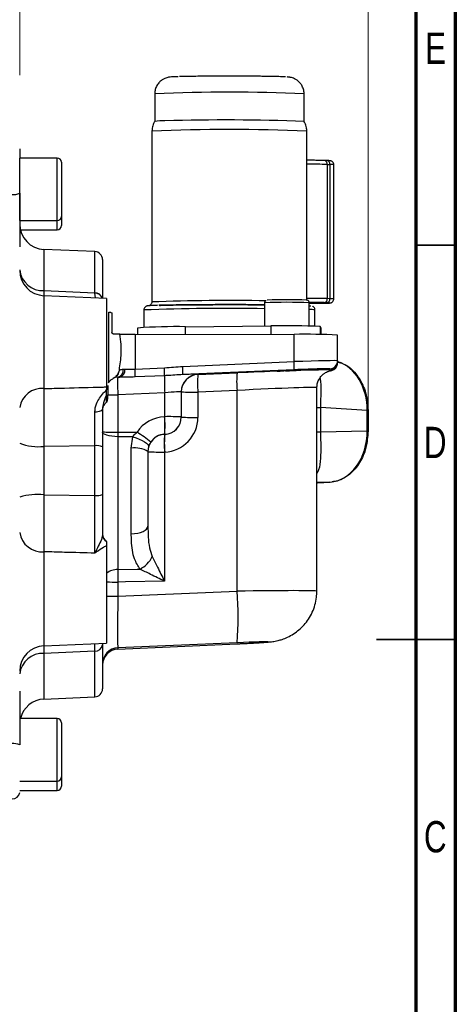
# Model space of a CAD drawing. Header units: inches. Extents: x 0.6 to 16.3, y 0.2 to 11.5.
# Tile 16 of 17: x 14.2 to 16.3, y 4 to 8.9. Entities that reach past the tile are written whole.
import ezdxf

# ---------------------------------------------------------------- set-up
doc = ezdxf.new("R2010")
doc.units = ezdxf.units.IN
doc.header["$MEASUREMENT"] = 0
doc.styles.add('SLDTEXTSTYLE0', font='TXT', dxfattribs={"width": 0.75})
doc.dimstyles.new('SLDDIMSTYLE0', dxfattribs={"dimtxt": 0.137795, "dimasz": 0.14, "dimexe": 0, "dimexo": 0.0625, "dimgap": 0.034449, "dimtad": 0, "dimdec": 1, "dimlfac": 1.5, "dimrnd": 1e-09, "dimzin": 12, "dimdsep": 46, "dimtxsty": 'SLDTEXTSTYLE0', "dimblk1": 'CLOSED', "dimblk2": 'CLOSED', "dimsah": 1, "dimcen": 0.09, "dimadec": 0, "dimazin": 3, "dimtfac": 1, "dimtofl": 0, "dimtmove": 0, "dimatfit": 3, "dimldrblk": 'CLOSED', "dimfxl": 0, "dimfrac": 2, "dimtolj": 1, "dimtzin": 12, "dimarcsym": 0})
doc.dimstyles.new('SLDDIMSTYLE3', dxfattribs={"dimtxt": 0.137795, "dimasz": 0.14, "dimexe": 0, "dimexo": 0.0625, "dimgap": 0.034449, "dimtad": 0, "dimdec": 1, "dimlfac": 1.5, "dimrnd": 1e-09, "dimzin": 12, "dimdsep": 46, "dimtxsty": 'SLDTEXTSTYLE0', "dimblk1": 'CLOSED', "dimblk2": 'CLOSED', "dimsah": 1, "dimcen": 0.09, "dimadec": 0, "dimazin": 3, "dimtfac": 1, "dimtdec": 1, "dimtofl": 0, "dimtmove": 0, "dimatfit": 3, "dimldrblk": 'CLOSED', "dimfxl": 0, "dimfrac": 2, "dimtolj": 1, "dimtzin": 12, "dimarcsym": 0})

# ---------------------------------------------------------------- blocks, each defined once
blk = doc.blocks.new('_Closed')
at = {"color": 0, "linetype": 'ByBlock', "lineweight": -2}
for p, q in [((-1, 0.166667), (0, 0)), ((-1, 0.166667), (-1, -0.166667)), ((0, 0), (-1, -0.166667)), ((0, 0), (-1, 0))]:
    blk.add_line(p, q, dxfattribs=at)
blk = doc.blocks.new('_D_9')
at = {"color": 7, "linetype": 'Continuous', "lineweight": 0}
for p, q in [((13.157, 9.3174), (13.1151, 9.3174)), ((13.1151, 9.3174), (13.1151, 9.0987)), ((13.3607, 9.3174), (13.4027, 9.3174)), ((13.4027, 9.3174), (13.4027, 9.0987)), ((14.1642, 8.664), (14.1642, 9.1583)), ((12.4478, 9.119), (12.9942, 9.119)), ((13.1151, 9.0987), (13.157, 9.0987)), ((13.4027, 9.0987), (13.3607, 9.0987)), ((14.1642, 9.119), (13.5235, 9.119))]:
    blk.add_line(p, q, dxfattribs=at)
at = {"color": 7, "linetype": 'Continuous', "lineweight": 18, "xscale": 0.14, "yscale": 0.14}
for p, rotation in [((12.4478, 9.119), 179.9999999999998), ((14.1642, 9.119), 359.9999999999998)]:
    blk.add_blockref('_Closed', p, dxfattribs=dict(at, rotation=rotation))
at = {"color": 7, "linetype": 'Continuous', "lineweight": 18, "char_height": 0.1378, "attachment_point": 1, "style": 'SLDTEXTSTYLE0'}
for s, insert in [('65', (13.157, 9.2763)), ('2.6', (13.1316, 9.0701))]:
    blk.add_mtext(s, dxfattribs=dict(at, insert=insert))
blk = doc.blocks.new('_D_10')
at = {"color": 7, "linetype": 'Continuous', "lineweight": 0}
for p, q in [((13.9493, 9.8782), (13.9073, 9.8782)), ((13.9073, 9.8782), (13.9073, 9.6594)), ((14.2548, 9.8782), (14.2967, 9.8782)), ((14.2967, 9.8782), (14.2967, 9.6594)), ((12.4478, 9.463), (12.4478, 9.7191)), ((15.9031, 7.0011), (15.9031, 9.7191)), ((12.4478, 9.6797), (13.7865, 9.6797)), ((13.9073, 9.6594), (13.9493, 9.6594)), ((14.2967, 9.6594), (14.2548, 9.6594)), ((15.9031, 9.6797), (14.4176, 9.6797))]:
    blk.add_line(p, q, dxfattribs=at)
at = {"color": 7, "linetype": 'Continuous', "lineweight": 18, "xscale": 0.14, "yscale": 0.14, "rotation": 180.0000000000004}
blk.add_blockref('_Closed', (12.4478, 9.6797), dxfattribs=at)
at = {"color": 7, "linetype": 'Continuous', "lineweight": 18, "xscale": 0.14, "yscale": 0.14}
blk.add_blockref('_Closed', (15.9031, 9.6797), dxfattribs=at)
at = {"color": 7, "linetype": 'Continuous', "lineweight": 18, "char_height": 0.1378, "attachment_point": 1, "style": 'SLDTEXTSTYLE0'}
for s, insert in [('132', (13.9493, 9.8371)), ('5.2', (13.9748, 9.6309))]:
    blk.add_mtext(s, dxfattribs=dict(at, insert=insert))

msp = doc.modelspace()

# ---------------------------------------------------------------- linework, layer by layer
at = {"color": 7, "linetype": 'Continuous', "lineweight": 70}
for p, q in [((16.3386, 11.4961), (16.3386, 0.1969)), ((16.1417, 11.2992), (16.1417, 0.3937))]:
    msp.add_line(p, q, dxfattribs=at)
at = {"color": 7, "linetype": 'Continuous', "lineweight": 25}
for p, q in [((14.9558, 8.6569), (14.9551, 8.6569)), ((14.838, 8.5713), (14.838, 8.4334)), ((15.5836, 8.4334), (15.5836, 8.5713)), ((14.8237, 8.3846), (14.8237, 7.532)), ((15.598, 7.5401), (15.598, 8.3846)), ((14.3508, 8.2508), (14.1642, 8.2508)), ((14.1642, 7.9381), (14.1642, 8.2508)), ((14.3722, 8.2294), (14.3722, 7.9594)), ((15.683, 8.2385), (15.6824, 8.2385)), ((15.6962, 8.2381), (15.683, 8.2385)), ((15.6998, 7.5487), (15.6998, 8.2186)), ((15.6998, 8.2186), (15.713, 8.2182)), ((15.713, 8.2182), (15.713, 7.5483)), ((15.7321, 7.5471), (15.7321, 8.217)), ((14.1642, 7.9381), (14.3508, 7.9381)), ((14.3722, 7.9594), (14.3722, 7.9132)), ((14.1676, 7.8919), (14.3508, 7.8919)), ((14.5392, 7.7836), (14.2853, 7.7947)), ((14.5775, 7.7436), (14.5775, 7.5488)), ((14.2853, 7.5889), (14.5392, 7.5773)), ((14.5393, 7.5759), (14.5392, 7.5773)), ((14.5975, 7.5497), (14.2853, 7.5633)), ((14.5975, 7.5497), (14.5975, 7.1078)), ((15.3865, 7.528), (15.3865, 7.412)), ((15.6096, 7.4119), (15.6096, 7.528)), ((15.6096, 7.525), (15.646, 7.5253)), ((15.6956, 7.5282), (15.6824, 7.5286)), ((15.6956, 7.5282), (15.7075, 7.5276)), ((15.713, 7.5483), (15.6998, 7.5487)), ((14.6075, 7.4813), (14.6075, 7.1281)), ((14.6097, 7.4794), (14.6075, 7.4813)), ((14.6193, 7.4787), (14.6097, 7.4794)), ((14.6193, 7.4787), (14.6242, 7.4779)), ((14.6242, 7.4779), (14.6242, 7.3817)), ((14.7836, 7.492), (14.7836, 7.4046)), ((15.6381, 7.4114), (15.6381, 7.492)), ((14.7525, 7.4018), (14.7525, 7.3708)), ((14.9917, 7.4085), (15.4183, 7.4123)), ((15.6691, 7.4019), (15.6647, 7.4099)), ((15.6692, 7.4018), (15.6691, 7.4019)), ((15.6692, 7.3693), (15.6692, 7.4018)), ((14.6647, 7.3716), (14.6342, 7.3716)), ((14.7404, 7.3708), (14.7404, 7.1972)), ((14.7404, 7.3708), (15.5341, 7.3702)), ((15.5341, 7.234), (15.5341, 7.3702)), ((15.7508, 7.2381), (15.7508, 7.3665)), ((14.9783, 7.2102), (15.5341, 7.234)), ((15.7508, 7.2381), (15.7508, 7.2323)), ((15.7508, 7.2323), (15.7508, 7.2289)), ((14.6618, 7.1925), (14.6581, 7.1792)), ((14.7404, 7.1972), (14.8869, 7.2035)), ((15.5341, 7.1934), (14.9783, 7.1696)), ((15.0537, 7.1699), (15.249, 7.1783)), ((15.7068, 7.1876), (15.7127, 7.1886)), ((15.7126, 7.1924), (15.7126, 7.1981)), ((14.6395, 7.1548), (14.6308, 7.1494)), ((14.654, 7.1561), (14.6645, 7.1565)), ((14.654, 7.1562), (14.654, 7.1561)), ((14.8872, 7.1639), (14.7407, 7.1576)), ((15.0537, 7.1705), (15.0537, 7.1699)), ((14.5975, 7.1078), (14.5975, 7.0925)), ((14.9708, 7.0839), (14.9708, 6.9579)), ((15.249, 7.0903), (15.0537, 7.0819)), ((15.0537, 7.0819), (15.0537, 6.9558)), ((15.249, 6.0878), (15.249, 7.0903)), ((15.6475, 6.0878), (15.6475, 7.1044)), ((14.8879, 7.0781), (14.654, 7.0681)), ((14.654, 7.0681), (14.654, 6.8821)), ((14.8879, 6.9593), (14.8879, 7.0781)), ((15.6663, 7.0045), (15.6663, 6.8829)), ((15.8987, 6.9898), (15.6663, 7.0045)), ((15.8987, 6.8885), (15.8987, 6.9898)), ((15.9031, 6.9897), (15.9031, 6.9618)), ((14.8871, 6.9593), (14.8879, 6.9593)), ((14.9708, 6.9579), (14.9708, 6.9572)), ((15.9031, 6.9618), (15.9031, 6.9618)), ((15.9031, 6.9618), (15.9031, 6.8884)), ((15.6663, 6.8829), (15.8987, 6.8885)), ((15.9031, 6.8884), (15.9031, 6.8869)), ((15.9031, 6.8869), (15.9031, 6.8869)), ((14.654, 6.8821), (14.654, 6.8594)), ((14.654, 6.8594), (14.654, 6.1963)), ((14.7286, 6.8589), (14.654, 6.8594)), ((14.7213, 6.8019), (14.7286, 6.8589)), ((14.8879, 6.8713), (14.8871, 6.8713)), ((14.8871, 6.8713), (14.8871, 6.8707)), ((14.8871, 6.8707), (14.8879, 6.8708)), ((14.8879, 6.8708), (14.8879, 6.8713)), ((14.5392, 6.8142), (14.2853, 6.8112)), ((14.2853, 6.8112), (14.2853, 6.5695)), ((14.5392, 6.5661), (14.5392, 6.8142)), ((14.5775, 6.8091), (14.5775, 6.5699)), ((14.7213, 6.3743), (14.7213, 6.8019)), ((14.8078, 6.8098), (14.8042, 6.7851)), ((14.8042, 6.7851), (14.8042, 6.4128)), ((14.8879, 6.7828), (14.8871, 6.7827)), ((14.8871, 6.7827), (14.8871, 6.1379)), ((15.6496, 6.629), (15.7127, 6.6326)), ((15.6508, 6.6291), (15.7139, 6.6327)), ((15.7139, 6.6327), (15.7234, 6.6339)), ((14.2853, 6.5695), (14.5392, 6.5661)), ((14.5975, 6.3157), (14.5975, 5.8289)), ((14.654, 6.1337), (14.654, 6.0623)), ((14.654, 6.0623), (15.249, 6.0878)), ((14.2853, 5.8153), (14.5975, 5.8289)), ((14.5775, 5.8281), (14.5775, 5.8202)), ((14.5775, 5.8202), (14.5775, 5.6002)), ((15.249, 5.8306), (14.654, 5.8051)), ((14.654, 5.7988), (15.2492, 5.8252)), ((14.654, 5.7988), (15.249, 5.8252)), ((14.654, 5.8051), (14.654, 5.7988)), ((15.249, 5.8252), (15.2492, 5.8252)), ((14.5392, 5.7884), (14.2853, 5.7769)), ((14.2853, 5.5492), (14.5392, 5.5603)), ((14.3508, 5.452), (14.1642, 5.452)), ((14.3722, 5.4306), (14.3722, 5.1606)), ((14.1642, 5.1393), (14.3508, 5.1393)), ((14.3722, 5.1606), (14.3722, 5.1144)), ((14.1642, 5.0931), (14.3508, 5.0931))]:
    msp.add_line(p, q, dxfattribs=at)
at = {"color": 8, "linetype": 'Continuous', "lineweight": 25}
for p, q in [((14.3508, 7.9381), (14.3508, 8.2508)), ((14.3508, 7.8919), (14.3508, 7.9381)), ((14.2853, 7.7947), (14.2853, 7.5889)), ((14.5392, 7.5773), (14.5392, 7.7836)), ((14.2853, 7.5889), (14.285, 7.5632)), ((14.5425, 7.5521), (14.5393, 7.5759)), ((14.2853, 7.5633), (14.2853, 7.0997)), ((14.867, 7.5135), (14.8622, 7.5134)), ((14.9917, 7.3706), (14.9917, 7.4085)), ((15.4183, 7.4123), (15.4183, 7.3703)), ((15.6647, 7.4099), (15.6647, 7.3694)), ((15.6691, 7.3693), (15.6691, 7.4019)), ((15.7127, 7.1886), (15.7182, 7.1896)), ((14.654, 7.1562), (14.6393, 7.1547)), ((14.654, 7.1561), (14.6435, 7.1549)), ((15.7127, 6.6326), (15.6475, 6.6311)), ((14.2853, 6.2847), (14.2853, 5.8153)), ((14.2853, 5.7769), (14.2853, 5.5492)), ((14.5392, 5.5603), (14.5392, 5.7884)), ((14.3508, 5.1393), (14.3508, 5.452)), ((14.3508, 5.0931), (14.3508, 5.1393))]:
    msp.add_line(p, q, dxfattribs=at)
at = {"color": 7, "linetype": 'Continuous', "lineweight": 35}
for p, q in [((16.1417, 7.815), (16.3386, 7.815)), ((16.3386, 5.8465), (15.9449, 5.8465)), ((16.1417, 5.8465), (16.3386, 5.8465))]:
    msp.add_line(p, q, dxfattribs=at)
at = {"color": 7, "linetype": 'Continuous', "lineweight": 25, "flags": 128}
for points in [[(14.654, 6.8594), (14.6389, 6.86), (14.6245, 6.8614), (14.6113, 6.8635), (14.5997, 6.8663), (14.5903, 6.8696), (14.5833, 6.8734), (14.579, 6.8774), (14.5775, 6.8817)], [(14.654, 6.8821), (14.6909, 6.8819), (14.7498, 6.8815)], [(14.7286, 6.8589), (14.7451, 6.8536), (14.7608, 6.8476), (14.775, 6.841), (14.7872, 6.8342), (14.797, 6.8274), (14.8038, 6.8209), (14.8075, 6.815), (14.8078, 6.8098)], [(14.7213, 6.3743), (14.7376, 6.3753), (14.7533, 6.3777), (14.7676, 6.3814), (14.7801, 6.3861), (14.7903, 6.3919), (14.7979, 6.3984), (14.8026, 6.4055), (14.8042, 6.4128)], [(14.654, 6.1963), (14.7506, 6.1982), (14.7648, 6.1985)], [(14.8871, 6.1379), (14.6916, 6.1344), (14.654, 6.1337)]]:
    msp.add_lwpolyline(points, dxfattribs=at)
at = {"color": 8, "linetype": 'Continuous', "lineweight": 25}
for centre, radius, start, end in [((15.2108, 0.0253), 8.5541, 87.50207, 92.49793), ((15.5938, 3.5036), 4.7162, 88.7123, 89.9496), ((15.6812, 8.2198), 0.0187, 356.2739, 84.3301), ((15.6943, 8.2195), 0.0187, 356.2739, 84.3301), ((15.7166, 8.1237), 0.0946, 80.6225, 92.2161), ((14.5408, 7.5395), 0.0377, 17.0219, 92.3023), ((14.5406, 7.5379), 0.0381, 19.5719, 91.9989), ((15.2076, -2.4435), 9.9829, 88.92404, 92.2038), ((15.498, 4.8675), 2.6628, 87.5991, 92.4009), ((15.5968, 3.09), 4.4599, 88.6768, 89.9852), ((15.7166, 7.4536), 0.0948, 80.6364, 92.2069), ((15.1985, -3.1499), 10.65, 88.98865, 92.23281), ((15.6143, 7.3865), 0.1081, 77.3249, 92.517), ((14.6204, 7.1905), 0.0393, 309.4175, 343.2974), ((14.6533, 10.6532), 3.5851, 269.1876, 270.0109), ((15.6692, 7.3568), 0.3523, 266.4619, 269.5272), ((15.6692, 7.2352), 0.3523, 266.4619, 269.5272), ((14.6541, 6.1029), 0.0935, 90.049, 127.2649), ((14.6507, 9.2961), 3.1624, 269.0362, 270.0601), ((14.6507, 9.2247), 3.1624, 269.0362, 270.0601)]:
    msp.add_arc(centre, radius, start, end, dxfattribs=at)
at = {"color": 7, "linetype": 'Continuous', "lineweight": 25}
for centre, radius, start, end in [((14.8817, 8.1325), 0.3041, 88.5451, 98.2604), ((15.1894, -2.2645), 10.7053, 87.88955, 91.60557), ((15.2108, -0.6374), 9.0303, 87.5428, 92.4572), ((14.3508, 8.2294), 0.0213, 0, 90), ((14.1344, 8.1463), 0.0776, 262.9456, 292.5731), ((14.2908, 7.9212), 0.1267, 180, 267.5), ((14.3508, 7.9594), 0.0213, 270, 0), ((14.3508, 7.9132), 0.0213, 270, 0), ((14.5375, 7.7436), 0.04, 360, 87.5), ((14.2792, 7.7044), 0.1157, 186.0334, 273.0291), ((14.2908, 7.6899), 0.1267, 180, 267.5), ((15.4982, 5.0959), 2.4473, 87.7012, 92.305), ((15.6808, 7.5475), 0.019, 274.8356, 3.5724), ((15.694, 7.5471), 0.019, 274.8356, 3.5724), ((14.9464, 4.7282), 2.6806, 89.0333, 94.1487), ((15.5001, 3.1385), 4.2746, 87.7927, 91.0955), ((14.732, 9.9671), 2.5964, 268.5164, 270.186), ((15.5867, 4.1339), 3.2368, 87.0931, 90.9317), ((15.2943, 7.2137), 0.2406, 355.1574, 4.8426), ((15.7108, 7.2381), 0.04, 272.4959, 359.9963), ((15.7108, 7.2323), 0.04, 272.4959, 359.9963), ((15.7108, 7.2289), 0.04, 280.6104, 359.997), ((14.6456, 7.1913), 0.0361, 283.5248, 8.4378), ((14.6534, 7.1904), 0.0357, 288.0996, 10.6235), ((14.383, 7.1745), 0.3582, 357.2969, 3.6356), ((14.5295, 7.1808), 0.3582, 357.2969, 3.6356), ((14.7386, 7.1899), 0.2406, 355.1574, 4.8426), ((15.7684, 7.1343), 0.5212, 175.1574, 184.8426), ((15.6624, 7.1273), 0.776, 177.2969, 183.6356), ((15.0575, 7.0839), 0.0867, 92.4959, 179.9963), ((15.0575, 7.0833), 0.0867, 92.4959, 179.9963), ((15.5731, 7.1259), 0.5212, 175.1574, 184.8426), ((14.2751, 6.9877), 0.1124, 84.8149, 170.7733), ((15.0336, 8.3193), 1.2376, 267.0931, 270.9317), ((15.8753, 5.7946), 1.1954, 88.6694, 88.8787), ((14.3677, 6.9153), 0.5212, 355.1574, 4.8426), ((14.9081, 5.7219), 1.2376, 87.0931, 90.9317), ((14.3686, 6.9153), 0.5212, 355.1574, 4.8426), ((14.8842, 6.9579), 0.0867, 272.4959, 359.9963), ((15.0336, 8.1932), 1.2376, 267.0931, 270.9317), ((14.6354, 8.0243), 1.1424, 267.0931, 270.9317), ((15.8753, 5.6931), 1.1955, 88.6696, 88.8787), ((14.455, 6.3966), 0.5675, 50.1777, 58.7021), ((14.8908, 6.7842), 0.0867, 92.4959, 179.9963), ((15.4064, 6.8267), 0.5212, 175.1574, 184.8426), ((15.4073, 6.8268), 0.5212, 175.1574, 184.8426), ((14.2564, 7.0636), 0.2541, 248.7107, 276.5274), ((14.5484, 6.7367), 0.078, 68.0624, 96.7066), ((14.7405, 6.6838), 0.1196, 57.8496, 99.2523), ((14.8669, 8.0202), 1.2376, 267.0931, 270.9317), ((15.6488, 6.6647), 0.0357, 271.3718, 273.2909), ((15.7119, 6.6683), 0.0357, 271.3718, 273.2909), ((14.2562, 6.2338), 0.3371, 85.0416, 105.8419), ((14.5484, 6.6679), 0.1022, 264.8419, 286.516), ((14.2763, 6.3976), 0.1133, 188.2414, 274.5658), ((14.6175, 6.373), 0.04, 180, 240), ((14.6171, 6.3703), 0.0396, 180.1037, 240.368), ((14.7043, 6.3189), 0.1348, 296.6457, 334.4225), ((13.6722, 5.9592), 1.582, 355.3368, 4.6632), ((14.2908, 5.6888), 0.1267, 92.5, 180), ((14.5416, 5.8245), 0.0362, 266.3253, 353.0764), ((14.6575, 5.7251), 0.08, 92.4959, 179.9963), ((14.2781, 5.6623), 0.1147, 86.3966, 173.1772), ((14.6575, 5.7189), 0.08, 92.412, 180), ((14.6575, 5.7189), 0.08, 92.4959, 179.9963), ((14.5375, 5.6002), 0.04, 272.5, 0), ((14.2908, 5.4226), 0.1267, 92.5, 166.6146), ((14.3508, 5.4306), 0.0213, 0, 90), ((14.1343, 5.2631), 0.0644, 62.345, 98.4187), ((14.3508, 5.1606), 0.0213, 270, 0), ((14.3508, 5.1144), 0.0213, 270, 0), ((14.1279, 5.0872), 0.0365, 266.8775, 353.8409)]:
    msp.add_arc(centre, radius, start, end, dxfattribs=at)
for centre, major_axis, ratio, start_param, end_param in [((15.5242, 7.23), (0.2267, 0.0082), 0.016481, 6.282593, 7.809756), ((15.7047, 6.9871), (0.0088, 0.2532), 0.765616, 4.749458, 6.076854), ((14.7442, 7.2016), (0.0867, 0.0055), 0.016435, 3.89953, 4.013235), ((15.2271, 7.169), (0.5033, 0.022), 0.01647, 1.079008, 1.526444), ((15.5042, 7.189), (0.0551, 0.0024), 0.01647, 4.473859, 10.189164), ((15.2271, 7.169), (0.5033, 0.022), 0.01647, 0.266081, 1.017644), ((15.5259, 7.19), (0.1867, 0.0082), 0.01647, 0.752224, 1.526444), ((14.6575, 7.0695), (-0.0034, 0.0866), 0.040884, 0.016638, 1.585532), ((14.7459, 7.1617), (0.1267, 0.0055), 0.01647, 3.89986, 4.013565), ((14.8804, 7.1629), (0.1733, 0.0076), 0.01647, 6.282466, 7.252924), ((14.8842, 7.0764), (0.0867, 0.0076), 0.016377, 6.281755, 7.808918), ((14.8946, 6.7861), (0.1335, -0.1107), 0.999267, 2.306254, 3.251504), ((14.8842, 6.9574), (0.0641, -0.0584), 0.998554, 5.493952, 7.021116), ((14.8804, 6.9559), (0.1335, -0.1107), 0.999267, 5.447847, 6.97501), ((15.7047, 6.8858), (0.0012, 0.2534), 0.765933, 3.189242, 4.726618), ((14.8908, 6.7847), (0.0641, -0.0584), 0.998554, 2.35236, 3.297609), ((14.6575, 6.0587), (0.0034, 0.2537), 0.013942, 1.556984, 3.125877), ((15.2419, 5.8276), (0.1633, 0.0071), 0.01647, 4.755303, 7.809629)]:
    msp.add_ellipse(centre, major_axis=major_axis, ratio=ratio, start_param=start_param, end_param=end_param, dxfattribs=at)
at = {"color": 8, "linetype": 'Continuous', "lineweight": 25}
for centre, major_axis, ratio, start_param, end_param in [((15.5259, 7.19), (0.1867, 0.0082), 0.01647, 6.282466, 7.035409), ((15.2308, 7.0824), (0.4167, 0.022), 0.016456, 6.28231, 7.80948), ((15.2308, 6.0807), (0.4167, 0.0071), 0.016497, 6.282834, 7.810066), ((14.6575, 6.0525), (0.0035, 0.2537), 0.013487, 3.14238, 3.158882)]:
    msp.add_ellipse(centre, major_axis=major_axis, ratio=ratio, start_param=start_param, end_param=end_param, dxfattribs=at)
at = {"color": 7, "linetype": 'Continuous', "lineweight": 25}
for points, knots in [([(14.9551, 8.6569), (14.9522, 8.6568), (14.9411, 8.6565), (14.9286, 8.6559), (14.9184, 8.6552), (14.9094, 8.6542), (14.8991, 8.652), (14.8871, 8.6478), (14.8739, 8.6405), (14.8603, 8.6291), (14.8483, 8.6131), (14.8397, 8.5933), (14.8387, 8.5788), (14.8381, 8.5716)], [0, 0, 0, 0, 0.0669158, 0.2561403, 0.422843, 0.4999207, 0.5540329, 0.605813, 0.6674209, 0.74139, 0.8225086, 0.9116839, 1, 1, 1, 1]), ([(15.4914, 8.6557), (15.4897, 8.6558), (15.4838, 8.6564), (15.4591, 8.6572), (15.4242, 8.6579), (15.3885, 8.6584), (15.3632, 8.6587), (15.3418, 8.6589), (15.3256, 8.659), (15.3088, 8.6591), (15.293, 8.6592), (15.2781, 8.6593), (15.2645, 8.6593), (15.2507, 8.6594), (15.2368, 8.6594), (15.2273, 8.6594), (15.2211, 8.6594), (15.2088, 8.6594), (15.1869, 8.6594), (15.1634, 8.6593), (15.1474, 8.6593), (15.1375, 8.6593), (15.1305, 8.6592), (15.1225, 8.6592), (15.1145, 8.6591), (15.1055, 8.6591), (15.0846, 8.6589), (15.0537, 8.6587), (15.0153, 8.6582), (14.9845, 8.6576), (14.9687, 8.6572), (14.9613, 8.6571)], [0, 0, 0, 0, 0.0406691, 0.1347974, 0.2348484, 0.2871949, 0.3410289, 0.3671286, 0.3932286, 0.4192703, 0.4454083, 0.4656628, 0.4859175, 0.5061685, 0.5264158, 0.5466626, 0.5474383, 0.5535629, 0.6003815, 0.6421493, 0.6568256, 0.671502, 0.6861785, 0.688492, 0.7081548, 0.7225869, 0.7301879, 0.8066308, 0.873637, 0.9405173, 1, 1, 1, 1]), ([(15.5836, 8.5711), (15.5836, 8.5713), (15.5847, 8.5794), (15.581, 8.5946), (15.573, 8.6138), (15.5617, 8.6285), (15.5494, 8.6393), (15.5372, 8.6465), (15.5262, 8.6508), (15.5177, 8.6531), (15.5114, 8.6542), (15.5056, 8.655), (15.502, 8.6553), (15.4992, 8.6555), (15.4989, 8.6555)], [0, 0, 0, 0, 0.004213, 0.148818, 0.273504, 0.384057, 0.482891, 0.570358, 0.645456, 0.710102, 0.768655, 0.851425, 0.982328, 1, 1, 1, 1]), ([(14.8391, 8.4343), (14.838, 8.4327), (14.8321, 8.4242), (14.8262, 8.4073), (14.8248, 8.3918), (14.8241, 8.3847)], [0, 0, 0, 0, 0.110096, 0.592226, 1, 1, 1, 1]), ([(15.5972, 8.3847), (15.5969, 8.3906), (15.5962, 8.4047), (15.5906, 8.4216), (15.5844, 8.4313), (15.5827, 8.434)], [0, 0, 0, 0, 0.339318, 0.813767, 1, 1, 1, 1]), ([(14.1642, 8.2971), (14.1642, 8.2944), (14.1642, 8.2805), (14.1642, 8.2627), (14.1642, 8.254), (14.1642, 8.2508)], [0, 0, 0, 0, 0.132193, 0.680599, 1, 1, 1, 1]), ([(15.6824, 8.2385), (15.6732, 8.2387), (15.6591, 8.239), (15.6311, 8.2393), (15.6126, 8.2394), (15.601, 8.2395), (15.598, 8.2395)], [0, 0, 0, 0, 0.438357, 0.67395, 0.914425, 1, 1, 1, 1]), ([(15.7317, 8.2171), (15.7317, 8.2185), (15.7319, 8.2224), (15.7291, 8.2283), (15.7248, 8.2328), (15.7207, 8.2353), (15.717, 8.2366), (15.7141, 8.2371), (15.7116, 8.2374), (15.7069, 8.2377), (15.7016, 8.2379), (15.6962, 8.2381), (15.695, 8.2381)], [0, 0, 0, 0, 0.046941, 0.133513, 0.211362, 0.260588, 0.303065, 0.372641, 0.491938, 0.67652, 0.928724, 1, 1, 1, 1]), ([(14.1642, 8.0747), (14.1642, 8.0697), (14.1642, 8.0443), (14.1642, 7.9971), (14.1642, 7.9327), (14.1642, 7.8674), (14.1642, 7.8277), (14.1642, 7.8074)], [0, 0, 0, 0, 0.053201, 0.273346, 0.499857, 0.74544, 1, 1, 1, 1]), ([(14.8236, 7.5325), (14.8234, 7.53), (14.8231, 7.525), (14.8194, 7.5192), (14.8151, 7.5154), (14.8102, 7.513), (14.8087, 7.5129), (14.8092, 7.513), (14.8095, 7.513)], [0, 0, 0, 0, 0.145146, 0.284973, 0.399372, 0.523798, 0.82659, 1, 1, 1, 1]), ([(15.3935, 7.5395), (15.3932, 7.5394), (15.3918, 7.5387), (15.3894, 7.5365), (15.3871, 7.5328), (15.3867, 7.5298), (15.3865, 7.5282)], [0, 0, 0, 0, 0.088354, 0.36229, 0.67129, 1, 1, 1, 1]), ([(15.6095, 7.528), (15.6094, 7.5294), (15.6092, 7.5323), (15.6073, 7.5357), (15.6049, 7.5382), (15.6026, 7.5397), (15.601, 7.5404), (15.6003, 7.5406), (15.6001, 7.5406)], [0, 0, 0, 0, 0.23913, 0.461807, 0.647621, 0.80701, 0.939128, 1, 1, 1, 1]), ([(15.6824, 7.5286), (15.6755, 7.5287), (15.6615, 7.5291), (15.6351, 7.5294), (15.6161, 7.5295), (15.6092, 7.5295)], [0, 0, 0, 0, 0.380229, 0.777442, 1, 1, 1, 1]), ([(15.6461, 7.5253), (15.6508, 7.5254), (15.6612, 7.5255), (15.675, 7.5257), (15.6875, 7.5259), (15.6973, 7.5261), (15.7045, 7.5264), (15.7094, 7.5266), (15.7128, 7.527), (15.715, 7.5271), (15.7193, 7.5284), (15.7224, 7.5299), (15.726, 7.5325), (15.7297, 7.5371), (15.732, 7.5425), (15.7318, 7.5461), (15.7317, 7.5472)], [0, 0, 0, 0, 0.104428, 0.226852, 0.346623, 0.461051, 0.567396, 0.663017, 0.745757, 0.819525, 0.845223, 0.86517, 0.892261, 0.93148, 0.978115, 1, 1, 1, 1]), ([(14.8556, 7.5153), (14.8511, 7.5151), (14.8408, 7.5148), (14.8283, 7.5143), (14.8178, 7.5138), (14.8102, 7.5133), (14.8049, 7.5128), (14.8013, 7.5122), (14.7976, 7.5115), (14.7923, 7.5088), (14.7881, 7.5051), (14.785, 7.4999), (14.7832, 7.495), (14.7837, 7.4921), (14.7838, 7.4917)], [0, 0, 0, 0, 0.125545, 0.282585, 0.430269, 0.566371, 0.688632, 0.796538, 0.870718, 0.904229, 0.929928, 0.958969, 0.993711, 1, 1, 1, 1]), ([(14.8598, 7.5154), (14.8735, 7.5157), (14.9018, 7.5164), (14.9598, 7.5173), (15.0292, 7.5181), (15.1078, 7.5185), (15.1772, 7.5187), (15.2327, 7.5187), (15.2861, 7.5186), (15.3389, 7.5184), (15.3744, 7.5181), (15.3865, 7.518)], [0, 0, 0, 0, 0.123042, 0.253454, 0.389288, 0.528004, 0.666721, 0.734713, 0.802729, 0.933141, 1, 1, 1, 1]), ([(15.3865, 7.518), (15.3744, 7.5181), (15.3389, 7.5184), (15.2726, 7.5187), (15.1908, 7.5187), (15.1078, 7.5185), (15.0421, 7.5181), (14.9937, 7.5177), (14.9498, 7.5172), (14.9018, 7.5164), (14.8736, 7.5157), (14.8598, 7.5154)], [0, 0, 0, 0, 0.066917, 0.197321, 0.333146, 0.471854, 0.610562, 0.67855, 0.746562, 0.876966, 1, 1, 1, 1]), ([(15.6092, 7.5132), (15.6134, 7.5129), (15.6177, 7.5126), (15.6176, 7.5123), (15.6176, 7.5123)], [0, 0, 0, 0, 0.966204, 1, 1, 1, 1]), ([(15.6378, 7.4925), (15.6377, 7.4947), (15.6373, 7.4993), (15.6337, 7.505), (15.629, 7.5091), (15.6268, 7.5101), (15.6256, 7.5106)], [0, 0, 0, 0, 0.234124, 0.504403, 0.73792, 1, 1, 1, 1]), ([(14.6342, 7.3716), (14.6331, 7.3717), (14.6309, 7.3719), (14.628, 7.3736), (14.6257, 7.3759), (14.6244, 7.3788), (14.6242, 7.3808), (14.6242, 7.3817)], [0, 0, 0, 0, 0.202146, 0.404171, 0.609672, 0.823738, 1, 1, 1, 1]), ([(14.6618, 7.1925), (14.6636, 7.2057), (14.6674, 7.2325), (14.6714, 7.2759), (14.6708, 7.3233), (14.6668, 7.3548), (14.6647, 7.3716)], [0, 0, 0, 0, 0.232028, 0.470172, 0.716724, 1, 1, 1, 1]), ([(15.7068, 7.1874), (15.709, 7.1876), (15.7137, 7.1882), (15.718, 7.189), (15.7247, 7.191), (15.7326, 7.1948), (15.7413, 7.2019), (15.7481, 7.2128), (15.7515, 7.2228), (15.7506, 7.2282), (15.7505, 7.2288)], [0, 0, 0, 0, 0.216646, 0.459953, 0.576759, 0.665981, 0.757944, 0.866973, 0.98545, 1, 1, 1, 1]), ([(15.7517, 7.2309), (15.7611, 7.2291), (15.792, 7.2231), (15.8376, 7.1837), (15.88, 7.119), (15.9005, 7.0497), (15.9024, 7.0055), (15.9031, 6.9897)], [0, 0, 0, 0, 0.109034, 0.359275, 0.609558, 0.859904, 1, 1, 1, 1]), ([(14.6581, 7.1792), (14.6541, 7.1721), (14.6491, 7.163), (14.6412, 7.1562), (14.6395, 7.1548)], [0, 0, 0, 0, 0.790499, 1, 1, 1, 1]), ([(14.6618, 7.1925), (14.6628, 7.1929), (14.6671, 7.1945), (14.6752, 7.1957), (14.6813, 7.1966)], [0, 0, 0, 0, 0.246012, 1, 1, 1, 1]), ([(14.6885, 7.197), (14.6965, 7.1969), (14.7122, 7.1966), (14.7312, 7.197), (14.7404, 7.1972)], [0, 0, 0, 0, 0.513147, 1, 1, 1, 1]), ([(14.8869, 7.2035), (14.9022, 7.2046), (14.9326, 7.2067), (14.9631, 7.209), (14.9783, 7.2102)], [0, 0, 0, 0, 0.499968, 1, 1, 1, 1]), ([(15.4912, 7.1876), (15.4852, 7.1874), (15.4752, 7.1869), (15.4675, 7.1868), (15.4644, 7.1867)], [0, 0, 0, 0, 0.5937382, 1, 1, 1, 1]), ([(15.648, 7.1039), (15.6482, 7.1105), (15.6486, 7.1243), (15.656, 7.1433), (15.6663, 7.1592), (15.6782, 7.1711), (15.69, 7.1792), (15.7004, 7.1842), (15.7077, 7.1868), (15.7116, 7.1878), (15.7125, 7.188), (15.7128, 7.188)], [0, 0, 0, 0, 0.151052, 0.311878, 0.454746, 0.58278, 0.696045, 0.793279, 0.879125, 0.963105, 1, 1, 1, 1]), ([(15.7182, 7.1896), (15.7178, 7.1902), (15.7172, 7.1912), (15.7139, 7.192), (15.7126, 7.1924)], [0, 0, 0, 0, 0.602399, 1, 1, 1, 1]), ([(14.6075, 7.1281), (14.6096, 7.1315), (14.614, 7.1388), (14.6231, 7.1457), (14.6293, 7.1487), (14.6308, 7.1494)], [0, 0, 0, 0, 0.401517, 0.850199, 1, 1, 1, 1]), ([(14.7407, 7.1576), (14.7274, 7.1573), (14.7007, 7.1567), (14.6765, 7.1566), (14.6645, 7.1565)], [0, 0, 0, 0, 0.500637, 1, 1, 1, 1]), ([(14.9783, 7.1696), (14.952, 7.1677), (14.9219, 7.1655), (14.8912, 7.1641), (14.8872, 7.1639)], [0, 0, 0, 0, 0.870006, 1, 1, 1, 1]), ([(14.2853, 7.0997), (14.2851, 7.0765), (14.2847, 7.0398), (14.2846, 6.9772), (14.2846, 6.9238), (14.2849, 6.8675), (14.2852, 6.8301), (14.2853, 6.8112)], [0, 0, 0, 0, 0.297372, 0.470528, 0.648701, 0.821843, 1, 1, 1, 1]), ([(14.2853, 7.0997), (14.3197, 7.1006), (14.4171, 7.1031), (14.5212, 7.1058), (14.5908, 7.1076), (14.5975, 7.1078)], [0, 0, 0, 0, 0.3309, 0.935937, 1, 1, 1, 1]), ([(14.5395, 6.9819), (14.5399, 6.989), (14.5409, 7.0036), (14.5486, 7.0277), (14.5624, 7.0531), (14.58, 7.0754), (14.5926, 7.0877), (14.5975, 7.0925)], [0, 0, 0, 0, 0.159378, 0.324261, 0.57518, 0.833367, 1, 1, 1, 1]), ([(14.5975, 7.0686), (14.5975, 7.072), (14.5975, 7.0789), (14.5975, 7.088), (14.5975, 7.0925)], [0, 0, 0, 0, 0.495204, 1, 1, 1, 1]), ([(14.6049, 7.1157), (14.6049, 7.1109), (14.6047, 7.0866), (14.6026, 7.0507), (14.6006, 7.0397), (14.5996, 7.0342)], [0, 0, 0, 0, 0.109903, 0.554822, 1, 1, 1, 1]), ([(14.5975, 7.0686), (14.5947, 7.062), (14.589, 7.0489), (14.5826, 7.0305), (14.5785, 7.0131), (14.5775, 7.0024), (14.5775, 6.9969), (14.5775, 6.9969)], [0, 0, 0, 0, 0.301927, 0.604462, 0.801053, 0.999985, 1, 1, 1, 1]), ([(14.5775, 6.9868), (14.5778, 6.9916), (14.5785, 7.0013), (14.5843, 7.0156), (14.5918, 7.0269), (14.5983, 7.0318), (14.6006, 7.0335)], [0, 0, 0, 0, 0.283953, 0.570697, 0.853312, 1, 1, 1, 1]), ([(14.5975, 7.0686), (14.5975, 7.0659), (14.5975, 7.0583), (14.5975, 7.0524), (14.5975, 7.0486)], [0, 0, 0, 0, 0.3538973, 1, 1, 1, 1]), ([(14.5991, 7.0354), (14.5985, 7.0351), (14.5976, 7.0347), (14.5975, 7.045), (14.5975, 7.0486)], [0, 0, 0, 0, 0.647284, 1, 1, 1, 1]), ([(14.5392, 6.8142), (14.5393, 6.8326), (14.5394, 6.87), (14.5395, 6.927), (14.5395, 6.9634), (14.5395, 6.9819)], [0, 0, 0, 0, 0.323955, 0.657307, 1, 1, 1, 1]), ([(14.5775, 6.9969), (14.5775, 6.9762), (14.5775, 6.936), (14.5775, 6.8722), (14.5775, 6.8303), (14.5775, 6.8091)], [0, 0, 0, 0, 0.34265, 0.666628, 1, 1, 1, 1]), ([(15.9031, 6.8869), (15.9009, 6.8589), (15.8965, 6.8025), (15.8632, 6.7266), (15.814, 6.6688), (15.764, 6.6398), (15.7329, 6.6355), (15.7234, 6.6342)], [0, 0, 0, 0, 0.22233, 0.448466, 0.674566, 0.900611, 1, 1, 1, 1]), ([(14.7286, 6.8589), (14.7296, 6.8604), (14.7351, 6.869), (14.7432, 6.8758), (14.7498, 6.8815)], [0, 0, 0, 0, 0.179004, 1, 1, 1, 1]), ([(14.8184, 6.8324), (14.8156, 6.8276), (14.8121, 6.8216), (14.8092, 6.814), (14.8083, 6.8113), (14.8078, 6.8098)], [0, 0, 0, 0, 0.633173, 0.795927, 1, 1, 1, 1]), ([(14.2853, 6.5695), (14.2851, 6.5377), (14.2847, 6.4872), (14.2846, 6.4204), (14.2846, 6.3699), (14.2849, 6.3233), (14.2852, 6.2977), (14.2853, 6.2847)], [0, 0, 0, 0, 0.2973717, 0.4705279, 0.6487008, 0.8218432, 1, 1, 1, 1]), ([(14.5392, 6.2778), (14.5393, 6.3013), (14.5394, 6.3378), (14.5395, 6.4009), (14.5395, 6.465), (14.5394, 6.5216), (14.5393, 6.5589), (14.5392, 6.5661)], [0, 0, 0, 0, 0.30743, 0.480683, 0.653936, 0.932989, 1, 1, 1, 1]), ([(14.5775, 6.5699), (14.5775, 6.5493), (14.5775, 6.5073), (14.5775, 6.4391), (14.5775, 6.3948), (14.5775, 6.3703)], [0, 0, 0, 0, 0.301844, 0.612439, 1, 1, 1, 1]), ([(14.8042, 6.4128), (14.8044, 6.3944), (14.805, 6.3576), (14.8097, 6.3058), (14.8208, 6.275), (14.8259, 6.2608)], [0, 0, 0, 0, 0.345836, 0.695754, 1, 1, 1, 1]), ([(14.5775, 6.3703), (14.5767, 6.3652), (14.5745, 6.3506), (14.5608, 6.321), (14.5482, 6.2952), (14.5408, 6.2809), (14.5393, 6.2779), (14.5392, 6.2778)], [0, 0, 0, 0, 0.191835, 0.546813, 0.907396, 0.997257, 1, 1, 1, 1]), ([(14.7648, 6.1985), (14.7545, 6.2146), (14.7364, 6.243), (14.7259, 6.2926), (14.7217, 6.3349), (14.7214, 6.3631), (14.7213, 6.3743)], [0, 0, 0, 0, 0.330495, 0.578662, 0.832048, 1, 1, 1, 1]), ([(14.5975, 6.3157), (14.5926, 6.3126), (14.5782, 6.3036), (14.5573, 6.2905), (14.5423, 6.2801), (14.5393, 6.2779), (14.5392, 6.2778)], [0, 0, 0, 0, 0.292718, 0.857061, 0.996407, 1, 1, 1, 1]), ([(14.5975, 6.336), (14.5975, 6.3335), (14.5975, 6.3284), (14.5975, 6.32), (14.5975, 6.3157)], [0, 0, 0, 0, 0.4943558, 1, 1, 1, 1]), ([(14.5392, 6.2778), (14.489, 6.2792), (14.4044, 6.2815), (14.3197, 6.2838), (14.2853, 6.2847)], [0, 0, 0, 0, 0.593189, 1, 1, 1, 1]), ([(14.8259, 6.2608), (14.8345, 6.2431), (14.8538, 6.2036), (14.8752, 6.1612), (14.887, 6.138), (14.8871, 6.1379)], [0, 0, 0, 0, 0.444283, 0.99693, 1, 1, 1, 1]), ([(14.654, 6.1963), (14.654, 6.1937), (14.6537, 6.1839), (14.6536, 6.1629), (14.6539, 6.1435), (14.654, 6.1337)], [0, 0, 0, 0, 0.158129, 0.579076, 1, 1, 1, 1]), ([(14.8871, 6.1379), (14.8869, 6.138), (14.8635, 6.1494), (14.821, 6.1702), (14.7821, 6.1898), (14.7648, 6.1985)], [0, 0, 0, 0, 0.0030702, 0.5557137, 1, 1, 1, 1]), ([(15.2492, 5.8252), (15.2552, 5.8255), (15.2726, 5.8262), (15.3009, 5.8276), (15.3323, 5.8292), (15.3604, 5.8308), (15.3848, 5.8324), (15.4019, 5.8336), (15.4148, 5.8348), (15.426, 5.8361), (15.4395, 5.8383), (15.4558, 5.8417), (15.4769, 5.8478), (15.5032, 5.8584), (15.5315, 5.874), (15.5592, 5.8945), (15.5844, 5.9192), (15.607, 5.9487), (15.6256, 5.9823), (15.6389, 6.019), (15.6465, 6.0545), (15.6468, 6.0776), (15.6469, 6.0876)], [0, 0, 0, 0, 0.029837, 0.086866, 0.144138, 0.201879, 0.260718, 0.322661, 0.360016, 0.389582, 0.413961, 0.440603, 0.476624, 0.524183, 0.581973, 0.636547, 0.695254, 0.757025, 0.820592, 0.88521, 0.950427, 1, 1, 1, 1]), ([(14.1642, 5.5895), (14.1642, 5.5853), (14.1642, 5.5637), (14.1642, 5.5214), (14.1642, 5.459), (14.1642, 5.3907), (14.1642, 5.344), (14.1642, 5.3202)], [0, 0, 0, 0, 0.053134, 0.273559, 0.500395, 0.745734, 1, 1, 1, 1])]:
    msp.add_open_spline(points, degree=3, knots=knots, dxfattribs=at)
at = {"color": 8, "linetype": 'Continuous', "lineweight": 25}
msp.add_open_spline([(15.7112, 7.5274), (15.7112, 7.5271), (15.7112, 7.5266), (15.6871, 7.5258), (15.6597, 7.5255), (15.646, 7.5253)], degree=3, dxfattribs=at)
for points, knots in [([(15.663, 7.1529), (15.6641, 7.1466), (15.6678, 7.1246), (15.6667, 7.0804), (15.6662, 7.0339), (15.6663, 7.0101), (15.6663, 7.0045)], [0, 0, 0, 0, 0.168427, 0.58811, 0.903817, 1, 1, 1, 1]), ([(15.6663, 6.8829), (15.6664, 6.8648), (15.6664, 6.8408), (15.667, 6.7959), (15.6666, 6.7465), (15.6614, 6.702), (15.6506, 6.6812), (15.6475, 6.6753)], [0, 0, 0, 0, 0.20321, 0.269103, 0.543381, 0.869389, 1, 1, 1, 1]), ([(14.2848, 5.8137), (14.2849, 5.8116), (14.2849, 5.8026), (14.2851, 5.7881), (14.2853, 5.7769)], [0, 0, 0, 0, 0.228481, 1, 1, 1, 1]), ([(14.5392, 5.7884), (14.5393, 5.7995), (14.5394, 5.8145), (14.5394, 5.8239), (14.5394, 5.8264)], [0, 0, 0, 0, 0.7355471, 1, 1, 1, 1])]:
    msp.add_open_spline(points, degree=3, knots=knots, dxfattribs=at)
at = {"color": 7, "linetype": 'Continuous', "lineweight": 25}
msp.add_open_spline([(14.5775, 6.9969), (14.5769, 6.995), (14.5758, 6.9912), (14.5671, 6.9863), (14.5546, 6.9828), (14.5445, 6.9822), (14.5395, 6.9819)], degree=3, dxfattribs=at)

# ---------------------------------------------------------------- texts
at = {"color": 7, "linetype": 'Continuous', "lineweight": 0, "char_height": 0.1562, "attachment_point": 2, "style": 'SLDTEXTSTYLE0'}
for s, insert in [('E', (16.2405, 8.8771)), ('D', (16.2383, 6.9086)), ('C', (16.2385, 4.9401))]:
    msp.add_mtext(s, dxfattribs=dict(at, insert=insert))

# ---------------------------------------------------------------- dimensions: what is measured, and where the dimension line sits
at = {"color": 7, "linetype": 'Continuous', "lineweight": 18}
for base, p1, dimstyle, picture, middle in [((12.4478, 9.6797), (15.9031, 6.9618), 'SLDDIMSTYLE3', '_D_10', (14.102, 9.6797)), ((12.4478, 9.119), (14.1642, 8.6246), 'SLDDIMSTYLE0', '_D_9', (13.2589, 9.119))]:
    dim = msp.add_linear_dim(base=base, p1=p1, p2=(12.4478, 9.4236), dimstyle=dimstyle, dxfattribs=at)
    dim.commit()
    dim.dimension.update_dxf_attribs({"geometry": picture, "text_midpoint": middle, "dimtype": 160})

doc.saveas('drawing.dxf')
